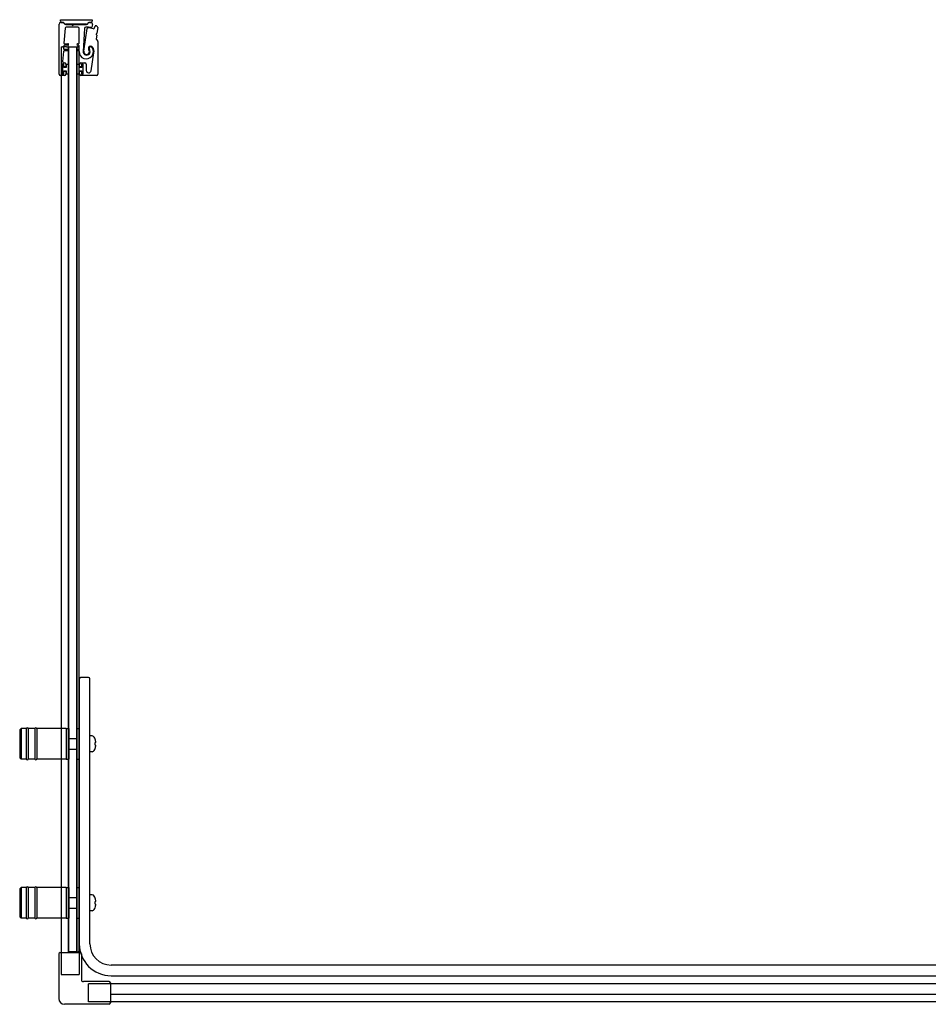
# Model space of a CAD drawing. Header units: millimetres. Extents: x 3079.01 to 3080.72, y 3977.71 to 3978.45.
# Tile 1 of 2: x 3079.01 to 3079.69, y 3977.71 to 3978.45. Entities that reach past the tile are written whole.
import ezdxf

# ---------------------------------------------------------------- set-up
doc = ezdxf.new("R2010")
doc.units = ezdxf.units.MM
doc.layers.add('SANINDUSA', color=3, linetype='Continuous')

msp = doc.modelspace()

# ---------------------------------------------------------------- linework, layer by layer
at = {"layer": 'SANINDUSA'}
for p, q in [((3079.03738, 3978.41139), (3079.03738, 3978.44914)), ((3079.03838, 3978.45246), (3079.06231, 3978.45246)), ((3079.03838, 3978.45147), (3079.03838, 3978.45246)), ((3079.03863, 3978.45039), (3079.0401, 3978.45039)), ((3079.04011, 3978.45047), (3079.03938, 3978.45047)), ((3079.0408, 3978.4501), (3079.0417, 3978.44919)), ((3079.04196, 3978.44918), (3079.04105, 3978.45008)), ((3079.04241, 3978.4489), (3079.04662, 3978.4489)), ((3079.05801, 3978.44899), (3079.04242, 3978.44899)), ((3079.0468, 3978.44882), (3079.04728, 3978.44834)), ((3079.04799, 3978.44834), (3079.04847, 3978.44882)), ((3079.04864, 3978.4489), (3079.058, 3978.4489)), ((3079.05937, 3978.45007), (3079.05846, 3978.44918)), ((3079.05871, 3978.44919), (3079.05962, 3978.4501)), ((3079.06033, 3978.4504), (3079.06032, 3978.4504)), ((3079.06032, 3978.4504), (3079.06132, 3978.4504)), ((3079.06131, 3978.45047), (3079.06033, 3978.45047)), ((3079.06255, 3978.44888), (3079.06212, 3978.4469)), ((3079.06231, 3978.45246), (3079.06231, 3978.45147)), ((3079.0642, 3978.44634), (3079.06459, 3978.44758)), ((3079.04183, 3978.44596), (3079.04104, 3978.43487)), ((3079.05151, 3978.44689), (3079.04283, 3978.44689)), ((3079.05251, 3978.43483), (3079.05251, 3978.44589)), ((3079.05648, 3978.44587), (3079.05557, 3978.42848)), ((3079.05609, 3978.42865), (3079.05862, 3978.44587)), ((3079.06577, 3978.44077), (3079.06537, 3978.43791)), ((3079.06544, 3978.44135), (3079.06572, 3978.44099)), ((3079.06587, 3978.44205), (3079.0655, 3978.44178)), ((3079.06659, 3978.44656), (3079.06598, 3978.44225)), ((3079.04089, 3978.43267), (3079.04075, 3978.43067)), ((3079.04393, 3978.43313), (3079.04139, 3978.43313)), ((3079.04154, 3978.43433), (3079.04393, 3978.43433)), ((3079.05133, 3978.43433), (3079.05201, 3978.43433)), ((3079.05201, 3978.43313), (3079.05133, 3978.43313)), ((3079.05251, 3978.43063), (3079.05251, 3978.43263)), ((3079.06551, 3978.43749), (3079.06642, 3978.43658)), ((3079.06671, 3978.43588), (3079.06671, 3978.41139)), ((3079.03886, 3978.43186), (3079.03886, 3977.74824)), ((3079.03886, 3978.43186), (3079.03986, 3978.43186)), ((3079.04306, 3978.43186), (3079.03986, 3978.43186)), ((3079.04059, 3978.42847), (3079.04006, 3978.42096)), ((3079.04393, 3978.42893), (3079.04109, 3978.42893)), ((3079.04124, 3978.43013), (3079.04393, 3978.43013)), ((3079.04306, 3978.43186), (3079.04405, 3978.43186)), ((3079.04435, 3978.43186), (3079.04405, 3978.43186)), ((3079.04435, 3977.74886), (3079.04435, 3978.43186)), ((3079.04435, 3978.43186), (3079.05091, 3978.43186)), ((3079.04463, 3977.74886), (3079.04463, 3978.43186)), ((3079.04463, 3978.43186), (3079.05063, 3978.43186)), ((3079.05063, 3978.43186), (3079.05063, 3977.74886)), ((3079.05091, 3977.74886), (3079.05091, 3978.43186)), ((3079.05125, 3978.43186), (3079.05091, 3978.43186)), ((3079.05125, 3978.43186), (3079.05175, 3978.43186)), ((3079.05133, 3978.43013), (3079.05201, 3978.43013)), ((3079.05202, 3978.42893), (3079.05133, 3978.42893)), ((3079.05211, 3978.43186), (3079.05175, 3978.43186)), ((3079.05211, 3978.43186), (3079.05241, 3978.43186)), ((3079.05241, 3977.74886), (3079.05241, 3978.43186)), ((3079.06152, 3978.41393), (3079.06365, 3978.42739)), ((3079.03968, 3978.41859), (3079.03968, 3978.41169)), ((3079.04083, 3978.41864), (3079.03983, 3978.41864)), ((3079.03983, 3978.41864), (3079.03983, 3978.41164)), ((3079.04068, 3978.41889), (3079.03998, 3978.41889)), ((3079.04083, 3978.41639), (3079.04083, 3978.41864)), ((3079.04098, 3978.41709), (3079.04098, 3978.41859)), ((3079.04105, 3978.41989), (3079.04138, 3978.41989)), ((3079.04238, 3978.41889), (3079.04238, 3978.41709)), ((3079.04463, 3978.41864), (3079.04283, 3978.41864)), ((3079.04283, 3978.41864), (3079.04283, 3978.41639)), ((3079.04463, 3978.41164), (3079.04463, 3978.41864)), ((3079.05063, 3978.41864), (3079.05063, 3978.41164)), ((3079.05243, 3978.41864), (3079.05063, 3978.41864)), ((3079.05243, 3978.41639), (3079.05243, 3978.41864)), ((3079.05288, 3978.41709), (3079.05288, 3978.41889)), ((3079.05388, 3978.41989), (3079.05688, 3978.41989)), ((3079.05428, 3978.41859), (3079.05428, 3978.41709)), ((3079.05543, 3978.41864), (3079.05443, 3978.41864)), ((3079.05443, 3978.41864), (3079.05443, 3978.41639)), ((3079.05528, 3978.41889), (3079.05458, 3978.41889)), ((3079.05543, 3978.41164), (3079.05543, 3978.41864)), ((3079.05558, 3978.41169), (3079.05558, 3978.41859)), ((3079.05788, 3978.41889), (3079.05788, 3978.41422)), ((3079.04138, 3978.41039), (3079.03838, 3978.41039)), ((3079.03983, 3978.41164), (3079.04083, 3978.41164)), ((3079.03998, 3978.41139), (3079.04068, 3978.41139)), ((3079.04283, 3978.41639), (3079.04083, 3978.41639)), ((3079.04083, 3978.41389), (3079.04283, 3978.41389)), ((3079.04083, 3978.41164), (3079.04083, 3978.41389)), ((3079.04098, 3978.41169), (3079.04098, 3978.41319)), ((3079.04208, 3978.41679), (3079.04128, 3978.41679)), ((3079.04128, 3978.41349), (3079.04208, 3978.41349)), ((3079.04238, 3978.41319), (3079.04238, 3978.41139)), ((3079.04283, 3978.41389), (3079.04283, 3978.41164)), ((3079.04283, 3978.41164), (3079.04463, 3978.41164)), ((3079.05063, 3978.41164), (3079.05243, 3978.41164)), ((3079.05443, 3978.41639), (3079.05243, 3978.41639)), ((3079.05243, 3978.41164), (3079.05243, 3978.41389)), ((3079.05243, 3978.41389), (3079.05443, 3978.41389)), ((3079.05288, 3978.41139), (3079.05288, 3978.41319)), ((3079.05398, 3978.41679), (3079.05318, 3978.41679)), ((3079.05318, 3978.41349), (3079.05398, 3978.41349)), ((3079.06571, 3978.41039), (3079.05388, 3978.41039)), ((3079.05428, 3978.41319), (3079.05428, 3978.41169)), ((3079.05443, 3978.41389), (3079.05443, 3978.41164)), ((3079.05443, 3978.41164), (3079.05543, 3978.41164)), ((3079.05458, 3978.41139), (3079.05528, 3978.41139)), ((3079.05263, 3977.95486), (3079.05263, 3977.75486)), ((3079.05963, 3977.95586), (3079.05363, 3977.95586)), ((3079.06063, 3977.75486), (3079.06063, 3977.95486)), ((3079.00763, 3977.91636), (3079.00863, 3977.91736)), ((3079.00763, 3977.91636), (3079.00763, 3977.89536)), ((3079.00863, 3977.91736), (3079.00863, 3977.89436)), ((3079.01263, 3977.91736), (3079.00863, 3977.91736)), ((3079.01263, 3977.91736), (3079.01263, 3977.89436)), ((3079.01413, 3977.91736), (3079.01413, 3977.89436)), ((3079.01913, 3977.91736), (3079.01413, 3977.91736)), ((3079.01913, 3977.91736), (3079.01913, 3977.89436)), ((3079.02063, 3977.91736), (3079.02063, 3977.89436)), ((3079.04263, 3977.91736), (3079.02063, 3977.91736)), ((3079.04263, 3977.91736), (3079.04263, 3977.89436)), ((3079.04263, 3977.91736), (3079.04263, 3977.89436)), ((3079.04263, 3977.91736), (3079.04463, 3977.91736)), ((3079.04463, 3977.91736), (3079.04463, 3977.89436)), ((3079.05063, 3977.91736), (3079.05063, 3977.89436)), ((3079.05063, 3977.91736), (3079.05263, 3977.91736)), ((3079.04493, 3977.90986), (3079.05063, 3977.90986)), ((3079.06226, 3977.9118), (3079.06063, 3977.91186)), ((3079.06462, 3977.90931), (3079.06458, 3977.90927)), ((3079.06513, 3977.90686), (3079.06458, 3977.90686)), ((3079.06458, 3977.90486), (3079.06513, 3977.90486)), ((3079.04493, 3977.90186), (3079.05063, 3977.90186)), ((3079.06226, 3977.89991), (3079.06063, 3977.89986)), ((3079.06458, 3977.90244), (3079.06462, 3977.90241)), ((3079.00763, 3977.89536), (3079.00863, 3977.89436)), ((3079.01263, 3977.89436), (3079.00863, 3977.89436)), ((3079.01913, 3977.89436), (3079.01413, 3977.89436)), ((3079.04263, 3977.89436), (3079.02063, 3977.89436)), ((3079.04263, 3977.89436), (3079.04463, 3977.89436)), ((3079.05063, 3977.89436), (3079.05263, 3977.89436)), ((3079.00763, 3977.79636), (3079.00863, 3977.79736)), ((3079.00763, 3977.79636), (3079.00763, 3977.77536)), ((3079.00863, 3977.79736), (3079.00863, 3977.77436)), ((3079.01263, 3977.79736), (3079.00863, 3977.79736)), ((3079.01263, 3977.79736), (3079.01263, 3977.77436)), ((3079.01413, 3977.79736), (3079.01413, 3977.77436)), ((3079.01913, 3977.79736), (3079.01413, 3977.79736)), ((3079.01913, 3977.79736), (3079.01913, 3977.77436)), ((3079.02063, 3977.79736), (3079.02063, 3977.77436)), ((3079.04263, 3977.79736), (3079.02063, 3977.79736)), ((3079.04263, 3977.79736), (3079.04263, 3977.77436)), ((3079.04263, 3977.79736), (3079.04263, 3977.77436)), ((3079.04263, 3977.79736), (3079.04463, 3977.79736)), ((3079.04463, 3977.79736), (3079.04463, 3977.77436)), ((3079.05063, 3977.79736), (3079.05063, 3977.77436)), ((3079.05063, 3977.79736), (3079.05263, 3977.79736)), ((3079.04493, 3977.78986), (3079.05063, 3977.78986)), ((3079.06226, 3977.7918), (3079.06063, 3977.79186)), ((3079.06462, 3977.78931), (3079.06458, 3977.78927)), ((3079.06513, 3977.78686), (3079.06458, 3977.78686)), ((3079.04493, 3977.78186), (3079.05063, 3977.78186)), ((3079.06226, 3977.77991), (3079.06063, 3977.77986)), ((3079.06458, 3977.78486), (3079.06513, 3977.78486)), ((3079.06458, 3977.78244), (3079.06462, 3977.78241)), ((3079.00763, 3977.77536), (3079.00863, 3977.77436)), ((3079.01263, 3977.77436), (3079.00863, 3977.77436)), ((3079.01913, 3977.77436), (3079.01413, 3977.77436)), ((3079.04263, 3977.77436), (3079.02063, 3977.77436)), ((3079.04263, 3977.77436), (3079.04463, 3977.77436)), ((3079.05063, 3977.77436), (3079.05263, 3977.77436)), ((3079.05091, 3977.74886), (3079.04435, 3977.74886)), ((3079.04436, 3977.74824), (3079.04436, 3977.74886)), ((3079.05063, 3977.74886), (3079.04463, 3977.74886)), ((3079.05125, 3977.74886), (3079.05091, 3977.74886)), ((3079.05125, 3977.74886), (3079.05175, 3977.74886)), ((3079.05211, 3977.74886), (3079.05175, 3977.74886)), ((3079.05211, 3977.74886), (3079.05241, 3977.74886)), ((3079.05241, 3977.74886), (3079.05241, 3977.74824)), ((3079.03706, 3977.74724), (3079.03706, 3977.71374)), ((3079.03806, 3977.74824), (3079.05321, 3977.74824)), ((3079.05421, 3977.74724), (3079.05421, 3977.72789)), ((3080.65351, 3977.73886), (3079.07663, 3977.73886)), ((3079.07506, 3977.72639), (3079.05571, 3977.72639)), ((3079.07663, 3977.73086), (3080.65351, 3977.73086)), ((3079.07606, 3977.72539), (3079.07606, 3977.71024)), ((3079.78451, 3977.7246), (3079.07606, 3977.7246)), ((3079.78451, 3977.71656), (3079.07606, 3977.71656)), ((3079.07506, 3977.70924), (3079.04156, 3977.70924)), ((3080.69451, 3977.71105), (3079.07606, 3977.71105))]:
    msp.add_line(p, q, dxfattribs=at)
at = {"layer": 'SANINDUSA', "ltscale": 10}
for p, q in [((3079.03886, 3977.74824), (3079.03886, 3977.73186)), ((3079.05241, 3977.74824), (3079.05241, 3977.73186)), ((3079.03886, 3977.73186), (3079.05241, 3977.73186)), ((3079.05967, 3977.71104), (3079.05967, 3977.72459)), ((3079.07606, 3977.72459), (3079.05967, 3977.72459)), ((3079.07606, 3977.71104), (3079.05967, 3977.71104))]:
    msp.add_line(p, q, dxfattribs=at)
at = {"layer": 'SANINDUSA'}
for centre, radius, start, end in [((3079.03863, 3978.44914), 0.00125, 90, 180), ((3079.03938, 3978.45147), 0.001, 180, 270), ((3079.04009, 3978.44939), 0.001, 44.9107, 89.4659), ((3079.04011, 3978.44912), 0.00135, 45.4448, 90), ((3079.04241, 3978.4499), 0.001, 224.9107, 270), ((3079.04242, 3978.44964), 0.00065, 225.4448, 270), ((3079.04662, 3978.44865), 0.00025, 45, 90), ((3079.04763, 3978.4487), 0.0005, 225, 315), ((3079.04864, 3978.44865), 0.00025, 90, 135), ((3079.058, 3978.4499), 0.001, 270, 315), ((3079.05801, 3978.44964), 0.00065, 270, 314.38239), ((3079.06033, 3978.44912), 0.00135, 90, 135), ((3079.06033, 3978.4494), 0.001, 90, 135), ((3079.06131, 3978.45147), 0.001, 270, 0), ((3079.06132, 3978.44915), 0.00125, 347.95912, 90), ((3079.06506, 3978.44744), 0.0005, 70.1363, 162.95912), ((3079.05816, 3978.42834), 0.02081, 67.95837, 70.1363), ((3079.0656, 3978.4467), 0.001, 352, 67.95837), ((3079.04283, 3978.44589), 0.001, 90, 175.94302), ((3079.05151, 3978.44589), 0.001, 0, 90), ((3079.05748, 3978.44581), 0.001, 92.24985, 177), ((3079.05816, 3978.42834), 0.01849, 79.46815, 92.24985), ((3079.05912, 3978.4458), 0.0005, 86.87429, 171.62444), ((3079.05816, 3978.42834), 0.01799, 74.46815, 86.87429), ((3079.06164, 3978.44701), 0.0005, 259.46815, 347.95912), ((3079.06325, 3978.44663), 0.001, 254.46815, 342.95912), ((3079.06568, 3978.44154), 0.0003, 127, 217), ((3079.06548, 3978.44081), 0.0003, 352, 37), ((3079.06568, 3978.44229), 0.0003, 307, 352), ((3079.04139, 3978.43263), 0.0005, 90, 175.94302), ((3079.04154, 3978.43483), 0.0005, 175.94302, 270), ((3079.04393, 3978.43373), 0.0006, 270, 90), ((3079.05133, 3978.43373), 0.0006, 90, 270), ((3079.05201, 3978.43483), 0.0005, 270, 0), ((3079.05201, 3978.43263), 0.0005, 0, 90), ((3079.06122, 3978.43071), 0.00177, 34.46929, 217.81512), ((3079.06587, 3978.43784), 0.0005, 172, 225), ((3079.06571, 3978.43588), 0.001, 0, 45), ((3079.04109, 3978.42843), 0.0005, 90, 175.94302), ((3079.04124, 3978.43063), 0.0005, 175.94302, 270), ((3079.04393, 3978.42953), 0.0006, 270, 90), ((3079.05133, 3978.42953), 0.0006, 90, 270), ((3079.05201, 3978.43063), 0.0005, 270, 0), ((3079.05202, 3978.42843), 0.0005, 358.37906, 90), ((3079.05789, 3978.42826), 0.00537, 178.37906, 34.62628), ((3079.05816, 3978.42834), 0.0026, 177, 36.02172), ((3079.05816, 3978.42834), 0.0021, 171.62444, 37.81512), ((3079.06128, 3978.43061), 0.00125, 34.62628, 216.02172), ((3079.05775, 3978.42833), 0.00598, 351.00614, 34.46929), ((3079.03998, 3978.41859), 0.0003, 90, 180), ((3079.04105, 3978.42089), 0.001, 175.94302, 270), ((3079.04068, 3978.41859), 0.0003, 0, 90), ((3079.04138, 3978.41889), 0.001, 0, 90), ((3079.05388, 3978.41889), 0.001, 90, 180), ((3079.05458, 3978.41859), 0.0003, 90, 180), ((3079.05528, 3978.41859), 0.0003, 0, 90), ((3079.05688, 3978.41889), 0.001, 0, 90), ((3079.03838, 3978.41139), 0.001, 180, 270), ((3079.03998, 3978.41169), 0.0003, 180, 270), ((3079.04068, 3978.41169), 0.0003, 270, 0), ((3079.04128, 3978.41709), 0.0003, 180, 270), ((3079.04128, 3978.41319), 0.0003, 90, 180), ((3079.04138, 3978.41139), 0.001, 270, 0), ((3079.04208, 3978.41709), 0.0003, 270, 0), ((3079.04208, 3978.41319), 0.0003, 0, 90), ((3079.05318, 3978.41709), 0.0003, 180, 270), ((3079.05318, 3978.41319), 0.0003, 90, 180), ((3079.05388, 3978.41139), 0.001, 180, 270), ((3079.05398, 3978.41709), 0.0003, 270, 0), ((3079.05398, 3978.41319), 0.0003, 0, 90), ((3079.05458, 3978.41169), 0.0003, 180, 270), ((3079.05528, 3978.41169), 0.0003, 270, 0), ((3079.05971, 3978.41422), 0.00183, 180, 351.00614), ((3079.06571, 3978.41139), 0.001, 270, 0), ((3079.05363, 3977.95486), 0.001, 90, 180), ((3079.05963, 3977.95486), 0.001, 0, 90), ((3079.01338, 3977.91711), 0.00075, 0, 180), ((3079.01988, 3977.91711), 0.00075, 0, 180), ((3079.04493, 3977.90956), 0.0003, 90, 180), ((3079.06219, 3977.9098), 0.002, 29.54044, 88), ((3079.05523, 3977.90586), 0.01, 20.1818, 29.54044), ((3079.05523, 3977.90586), 0.00995, 5.76818, 20.08396), ((3079.05523, 3977.90586), 0.00995, 339.91604, 354.23182), ((3079.04493, 3977.90216), 0.0003, 180, 270), ((3079.06219, 3977.90191), 0.002, 272, 330.45956), ((3079.05523, 3977.90586), 0.01, 330.45956, 339.8182), ((3079.01338, 3977.89461), 0.00075, 180, 0), ((3079.01988, 3977.89461), 0.00075, 180, 0), ((3079.01338, 3977.79711), 0.00075, 0, 180), ((3079.01988, 3977.79711), 0.00075, 0, 180), ((3079.04493, 3977.78956), 0.0003, 90, 180), ((3079.06219, 3977.7898), 0.002, 29.54044, 88), ((3079.05523, 3977.78586), 0.01, 20.1818, 29.54044), ((3079.05523, 3977.78586), 0.00995, 5.76818, 20.08396), ((3079.04493, 3977.78216), 0.0003, 180, 270), ((3079.06219, 3977.78191), 0.002, 272, 330.45956), ((3079.05523, 3977.78586), 0.01, 330.45956, 339.8182), ((3079.05523, 3977.78586), 0.00995, 339.91604, 354.23182), ((3079.01338, 3977.77461), 0.00075, 180, 0), ((3079.01988, 3977.77461), 0.00075, 180, 0), ((3079.07663, 3977.75486), 0.024, 180, 270), ((3079.07663, 3977.75486), 0.016, 180, 270), ((3079.03806, 3977.74724), 0.001, 90, 180), ((3079.05321, 3977.74724), 0.001, 0, 90), ((3079.05571, 3977.72789), 0.0015, 180, 270), ((3079.07506, 3977.72539), 0.001, 0, 90), ((3079.04156, 3977.71374), 0.0045, 180, 270), ((3079.07506, 3977.71024), 0.001, 270, 0)]:
    msp.add_arc(centre, radius, start, end, dxfattribs=at)
for centre in [(3079.05725, 3977.90586), (3079.05725, 3977.78586)]:
    msp.add_ellipse(centre, major_axis=(0, -0.00947), ratio=0.778226, start_param=1.465014, end_param=1.676579, dxfattribs=at)

doc.saveas('drawing.dxf')
